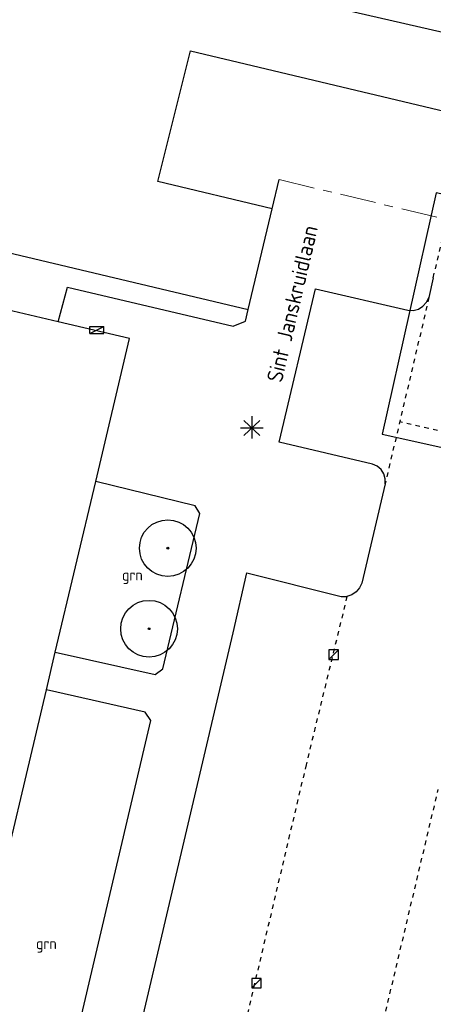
# Model space of a CAD drawing. Header units: metres. Extents: x 116958 to 118326, y 475500 to 477904.
# Tile 80 of 256: x 117458 to 117477, y 476340 to 476384. Entities that reach past the tile are written whole.
import ezdxf

# ---------------------------------------------------------------- set-up
doc = ezdxf.new("R2010")
doc.units = ezdxf.units.M
doc.header["$LTSCALE"] = 0.2
doc.linetypes.add('MATGRENS', pattern=[2, 1, -1])
doc.linetypes.add('VH-OPSLUITBAND_80X200', pattern=[14, 8, -2, 2, -2])
doc.layers.get('0').update_dxf_attribs({"color": 6})
for name, color, linetype in [('B-WE-GR-BOOM-G', 252, 'Continuous'), ('B-WE-GR-GROENVOORZIENING-GV', 252, 'Continuous'), ('B-WE-IE-MEUBILAIR_WEGMEUBILAIR_LICHTMAST-G', 252, 'Continuous'), ('B-WE-KL-DATA_KAST-G', 90, 'Continuous'), ('B-WE-OG-BEBOUWING-GV', 252, 'Continuous'), ('B-WE-OG-STRAATNAAM-T35', 3, 'Continuous'), ('B-WE-RI-HWA_KOLK_TROTTOIRKOLK-G', 252, 'Continuous'), ('B-WE-VH-KANTOPSLUITING_TROTTOIRBAND_130X150_250-G', 252, 'Continuous'), ('B-WE-VH-MATERIAALGRENS-G', 252, 'MATGRENS'), ('B-WE-VH-VERHARDING_ASFALT-GV', 252, 'Continuous'), ('N-WE-VH-MATERIAALGRENS-G', 251, 'MATGRENS'), ('X-XX-WERKGRENS-G', 4, 'WERKGRENS')]:
    doc.layers.add(name, color=color, linetype=linetype)
doc.layers.add('B-WE-VH-KANTOPSLUITING_OPSLUITBAND_80X200-G', color=252, linetype='VH-OPSLUITBAND_80X200', lineweight=18)
doc.styles.get("Standard").update_dxf_attribs({"font": 'isocp.shx'})
doc.linetypes.add('WERKGRENS', pattern='A,5,-2,[100,standaard.shx,S=1,R=0,X=0,Y=0],-2', length=9)

# ---------------------------------------------------------------- blocks, each defined once
blk = doc.blocks.new('BGT_GR')
at = {"insert": (0.0435, 0.0186), "char_height": 0.1, "attachment_point": 5, "line_spacing_factor": 0.8}
blk.add_mtext('{\\C256;grn}', dxfattribs=at)
blk = doc.blocks.new('CELQ70108')
for p, q in [((-0.625, 0.31), (0.625, 0.31)), ((-0.625, -0.31), (-0.625, 0.31)), ((-0.625, -0.31), (0.625, 0.31)), ((0.625, -0.31), (0.625, 0.31)), ((-0.625, -0.31), (0.625, -0.31))]:
    blk.add_line(p, q)
blk = doc.blocks.new('CELQ211865')
for p, q in [((-0.001, 0.526), (0, -0.474)), ((-0.5, 0), (0.5, 0)), ((0.354, -0.336), (-0.354, 0.336)), ((0.354, 0.336), (-0.354, -0.336))]:
    blk.add_line(p, q)
blk = doc.blocks.new('Kvtrot')
blk.add_line((0, -420), (420, 0))
at = {"flags": 128}
blk.add_lwpolyline([(0, -420), (420, -420), (420, 0), (0, 0)], close=True, dxfattribs=at)
blk = doc.blocks.new('Bestboom')
h = blk.add_hatch(color=256)
h.dxf.hatch_style = 1
h.paths.add_polyline_path([(41, 0, 1), (-41, 0, 1)])
for radius in [1260, 41.1]:
    blk.add_circle((0, 0), radius)

msp = doc.modelspace()

# ---------------------------------------------------------------- linework, layer by layer
at = {"layer": 'B-WE-GR-GROENVOORZIENING-GV', "flags": 128}
for points in [[(117469.478, 476375.492), (117464.383, 476376.717), (117465.838, 476382.529), (117494.883, 476375.616)], [(117456.479, 476373.857), (117468.407, 476371.023)]]:
    msp.add_lwpolyline(points, dxfattribs=at)
at = {"layer": 'B-WE-OG-BEBOUWING-GV', "flags": 128}
msp.add_lwpolyline([(117451.009, 476320.152), (117451.385, 476320.047), (117452.839, 476326.197), (117451.262, 476326.57), (117452.429, 476331.504), (117454.005, 476331.131), (117454.353, 476332.601), (117459.431, 476354.087), (117459.827, 476355.759), (117461.625, 476363.366), (117463.127, 476369.722), (117459.96, 476370.468), (117456.166, 476371.361), (117452.777, 476372.159), (117450.72, 476372.643), (117450.612, 476372.216), (117452.97, 476371.682), (117452.341, 476369.357), (117446.199, 476360.546), (117444.036, 476361.056), (117431.341, 476307.171)], dxfattribs=at)
at = {"layer": 'B-WE-VH-KANTOPSLUITING_OPSLUITBAND_80X200-G'}
msp.add_line((117469.791, 476376.797), (117477.257, 476375.01), dxfattribs=at)
at = {"layer": 'B-WE-VH-KANTOPSLUITING_TROTTOIRBAND_130X150_250-G'}
for p, q in [((117476.64, 476372.433), (117476.447, 476371.552)), ((117469.779, 476365.106), (117471.402, 476371.943)), ((117471.402, 476371.943), (117475.509, 476370.981)), ((117476.343, 476371.337), (117476.447, 476371.552)), ((117475.978, 476371.036), (117476.182, 476371.16)), ((117476.182, 476371.16), (117476.343, 476371.337)), ((117475.509, 476370.981), (117475.748, 476370.975)), ((117475.748, 476370.975), (117475.978, 476371.036)), ((117473.933, 476364.126), (117469.779, 476365.106)), ((117474.144, 476364.038), (117473.933, 476364.126)), ((117474.32, 476363.891), (117474.144, 476364.038)), ((117474.443, 476363.698), (117474.32, 476363.891)), ((117474.504, 476363.478), (117474.443, 476363.698)), ((117474.497, 476363.249), (117473.46, 476358.829)), ((117474.497, 476363.249), (117474.504, 476363.478)), ((117467.735, 476356.62), (117468.344, 476359.297)), ((117468.344, 476359.297), (117472.536, 476358.241)), ((117473.46, 476358.829), (117473.363, 476358.62)), ((117473.213, 476358.445), (117473.021, 476358.317)), ((117473.363, 476358.62), (117473.213, 476358.445)), ((117472.536, 476358.241), (117472.802, 476358.246)), ((117473.021, 476358.317), (117472.802, 476358.246)), ((117461.745, 476331.15), (117467.735, 476356.62))]:
    msp.add_line(p, q, dxfattribs=at)
at = {"layer": 'B-WE-VH-MATERIAALGRENS-G'}
for p, q in [((117476.447, 476371.552), (117474.497, 476363.249)), ((117472.802, 476358.246), (117470.983, 476350.752)), ((117470.983, 476350.752), (117466.134, 476330.154)), ((117468.832, 476315.641), (117476.859, 476349.65))]:
    msp.add_line(p, q, dxfattribs=at)
at = {"layer": 'B-WE-VH-VERHARDING_ASFALT-GV'}
for p, q in [((117469.478, 476375.492), (117469.791, 476376.797)), ((117468.407, 476371.023), (117469.478, 476375.492)), ((117459.96, 476370.468), (117460.367, 476372.014)), ((117460.367, 476372.014), (117467.735, 476370.274)), ((117468.282, 476370.502), (117468.407, 476371.023)), ((117467.735, 476370.274), (117468.282, 476370.502)), ((117466.045, 476362.273), (117461.625, 476363.366)), ((117464.616, 476355.012), (117466.254, 476361.93)), ((117466.254, 476361.93), (117466.045, 476362.273)), ((117459.827, 476355.759), (117464.263, 476354.768)), ((117464.263, 476354.768), (117464.616, 476355.012)), ((117463.826, 476353.085), (117459.431, 476354.087)), ((117459.142, 476331.75), (117464.078, 476352.723)), ((117464.078, 476352.723), (117463.826, 476353.085))]:
    msp.add_line(p, q, dxfattribs=at)
at = {"layer": 'N-WE-VH-MATERIAALGRENS-G'}
for p, q in [((117476.64, 476372.433), (117477.251, 476374.986)), ((117479.942, 476364.898), (117475.146, 476366.012))]:
    msp.add_line(p, q, dxfattribs=at)
at = {"layer": 'X-XX-WERKGRENS-G', "flags": 128}
msp.add_lwpolyline([(117645.966, 476862.608), (117634.975, 476865.215), (117637.549, 476876.062), (117633.091, 476878.039), (117638.284, 476901.007, 0.007003), (117641.226, 476914.924), (117644.773, 476932.942, -0.009477), (117648.775, 476951.419), (117682.14, 477092.483), (117684.939, 477091.821), (117690.015, 477113.189), (117687.195, 477113.856), (117696.076, 477151.406), (117682.569, 477154.508), (117677.871, 477156.523), (117675.919, 477151.954), (117677.602, 477151.204), (117617.875, 476891.201, -0.141031), (117612.051, 476885.173), (117608.886, 476872.162), (117616.633, 476870.35), (117594.455, 476775.581), (117591.666, 476762.626), (117557.231, 476770.236), (117535.942, 476756.762), (117522.825, 476758.076), (117522.122, 476749.735), (117520.3, 476747.178), (117535.038, 476744.547), (117534.966, 476740.512), (117573.086, 476730.733), (117571.947, 476714.535), (117565.215, 476668.074), (117554.446, 476619.405), (117549.004, 476617.336), (117546.955, 476605.911), (117551.028, 476605.181), (117550.381, 476598.052), (117540.244, 476553.057), (117535.446, 476554.002), (117533.471, 476545.052), (117547.576, 476541.939), (117533.456, 476476.213), (117526.697, 476477.744), (117522.557, 476461.911), (117516.78, 476459.483), (117507.879, 476463.515), (117505.893, 476459.239), (117469.651, 476476.107), (117445.515, 476423.418), (117445.969, 476417.986), (117435.042, 476418.679), (117428.138, 476420.77), (117425.4, 476412.334), (117423.691, 476405.197), (117410.801, 476410.43), (117409.707, 476407.766), (117426.749, 476399.88), (117460.942, 476387.067), (117495.102, 476379.225), (117493.473, 476372.266), (117476.762, 476376.217), (117474.371, 476365.471), (117490.826, 476361.761), (117489.011, 476354.226), (117492.171, 476353.519), (117480.28, 476305.319), (117481.559, 476284.029), (117447.927, 476135.022), (117473.064, 476129.348), (117488.546, 476194.332), (117500.593, 476245.915), (117521.692, 476335.956), (117536.075, 476396.456), (117539.34, 476409.195), (117544.629, 476407.966), (117544.761, 476408.532), (117545.639, 476412.323), (117546.285, 476414.538), (117547.002, 476416.759), (117547.783, 476418.957), (117548.626, 476421.133), (117549.535, 476423.292), (117550.414, 476425.27), (117552.646, 476424.738), (117556.736, 476433.563), (117554.56, 476434.571), (117556.966, 476439.647), (117557.923, 476441.832), (117558.828, 476444.033), (117559.893, 476446.798), (117553.617, 476449.004), (117553.613, 476449.012, 0.021466), (117555.402, 476455.195), (117565.967, 476498.595), (117570.396, 476517.672), (117575.056, 476516.78), (117577.827, 476530.802), (117583.117, 476555.018), (117595.731, 476619.079), (117602.418, 476639.656), (117617.479, 476703.965), (117625.5, 476736.7), (117655.241, 476731.488), (117659.402, 476732.956), (117666.831, 476731.123), (117669.317, 476741.762), (117666.401, 476742.399, -0.426224), (117663.39, 476747.393), (117663.437, 476747.595), (117644.312, 476752.004, -0.159878), (117642.178, 476753.295), (117640.415, 476755.345, 0.159971), (117634.861, 476758.701), (117632.898, 476759.153), (117633.552, 476762.081), (117631.458, 476762.563), (117637.173, 476786.581), (117628.152, 476788.606), (117645.966, 476862.608)], format="xyb", dxfattribs=at)

# ---------------------------------------------------------------- block references
at = {"layer": 'B-WE-GR-BOOM-G', "xscale": 0.001, "yscale": 0.001, "zscale": 0.001}
for p in [(117464.83, 476360.394), (117463.997, 476356.805)]:
    msp.add_blockref('Bestboom', p, dxfattribs=at)
at = {"layer": 'B-WE-GR-GROENVOORZIENING-GV', "xscale": 5, "yscale": 5, "zscale": 5}
for p in [(117463.041, 476359.029), (117459.216, 476342.619)]:
    msp.add_blockref('BGT_GR', p, dxfattribs=at)
at = {"layer": 'B-WE-IE-MEUBILAIR_WEGMEUBILAIR_LICHTMAST-G'}
msp.add_blockref('CELQ211865', (117468.567, 476365.744), dxfattribs=at)
at = {"layer": 'B-WE-KL-DATA_KAST-G', "xscale": 0.5, "yscale": 0.5, "zscale": 0.5}
msp.add_blockref('CELQ70108', (117461.679, 476370.108), dxfattribs=at)
at = {"layer": 'B-WE-RI-HWA_KOLK_TROTTOIRKOLK-G', "xscale": 0.001, "yscale": 0.001, "zscale": 0.001}
for p in [(117472.001, 476355.86), (117468.566, 476341.234)]:
    msp.add_blockref('Kvtrot', p, dxfattribs=at)

# ---------------------------------------------------------------- texts
at = {"layer": 'B-WE-OG-STRAATNAAM-T35', "insert": (117469.564, 476367.809), "char_height": 0.7, "attachment_point": 4, "rotation": 76.8809, "line_spacing_factor": 0.8}
msp.add_mtext('Sint Janskruidlaan', dxfattribs=at)

doc.saveas('drawing.dxf')
